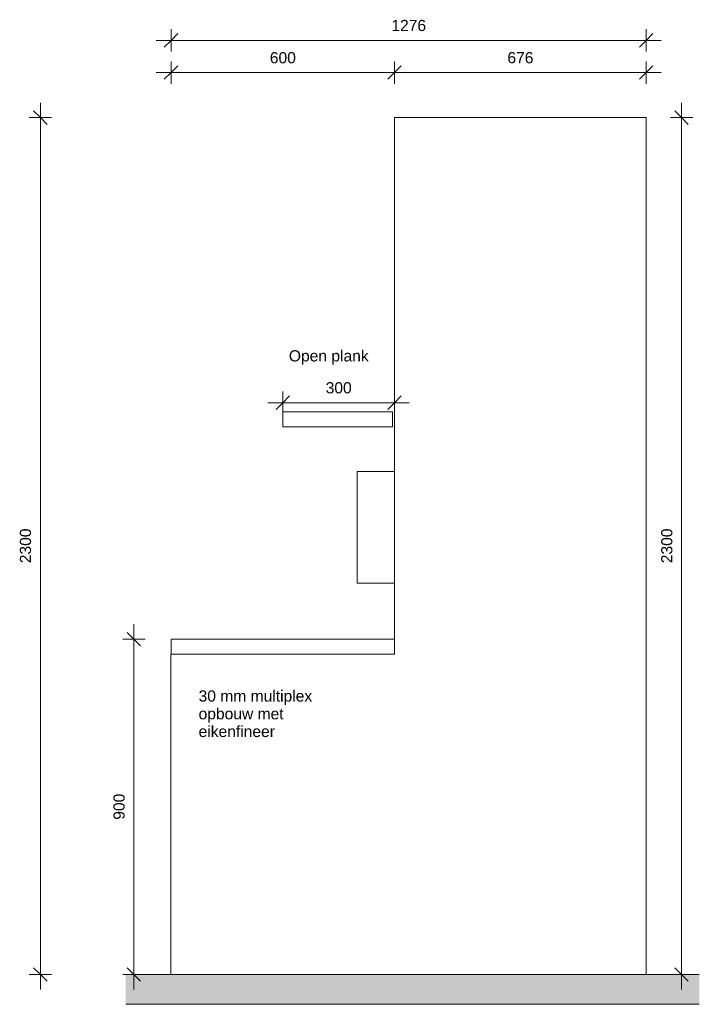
# Model space of a CAD drawing. Header units: millimetres. Extents: x 105751 to 149560, y -70775 to 99880.
# Tile 4 of 10: x 120953 to 122778, y 14895 to 17538. Entities that reach past the tile are written whole.
import ezdxf

# ---------------------------------------------------------------- set-up
doc = ezdxf.new("R2010")
doc.units = ezdxf.units.MM
for name, color, linetype, lineweight in [('0-3', 10, 'Continuous', 5), ('A----M-', 8, 'Continuous', 5), ('A----M--20', 8, 'Continuous', 5), ('A09-NT--1', 7, 'Continuous', 13), ('A23-----1', 135, 'Continuous', 9), ('A23-----2', 250, 'Continuous', 13), ('A79-Y--', 8, 'Continuous', 13), ('A79-Y---1', 7, 'Continuous', 13), ('A79-Y---2', 8, 'Continuous', 5), ('A99----', 1, 'Continuous', 5)]:
    doc.layers.add(name, color=color, linetype=linetype, lineweight=lineweight)
doc.styles.add('Arial', font='arial.ttf', dxfattribs={"height": 30})
doc.dimstyles.new('Diagonal_1_5_mm', dxfattribs={"dimscale": 304.8, "dimtxt": 30.607782, "dimasz": 0.11811, "dimexe": 0.098425, "dimexo": 0.0625, "dimgap": 0.052493, "dimtad": 1, "dimdec": 0, "dimzin": 0, "dimdsep": 46, "dimtxsty": 'Arial', "dimblk1": 'OBLIQUE', "dimblk2": 'OBLIQUE', "dimsah": 1, "dimcen": 0.09, "dimdle": 0.131234, "dimazin": 2, "dimtfac": 1, "dimtdec": 4, "dimtix": 1, "dimtmove": 0, "dimatfit": 3, "dimfxl": 0.098425, "dimfxlon": 1, "dimtvp": 1, "dimtfill": 1, "dimtolj": 1, "dimtzin": 0, "dimarcsym": 2})

# ---------------------------------------------------------------- blocks, each defined once
blk = doc.blocks.new('711 Pantry Plateau - Pantry Plateau-3071815-P2 Pantry - Elevation C')
at = {"layer": 'A79-Y---1'}
for p, q in [((106865.5, 17275), (107541.5, 17275)), ((106865.5, 17275), (106865.5, 17260)), ((106865.5, 17260), (106865.5, 15875)), ((107541.5, 17260), (107541.5, 17275)), ((107541.5, 14975), (107541.5, 17260)), ((106565.5, 16485), (106860.5, 16485)), ((106565.5, 16485), (106565.5, 16445)), ((106860.5, 16485), (106860.5, 16445)), ((106860.5, 16445), (106565.5, 16445)), ((106265.5, 15825), (106265.5, 15835)), ((106265.5, 15825), (106265.5, 14975))]:
    blk.add_line(p, q, dxfattribs=at)
blk = doc.blocks.new('HSR-D_SHL_ARCH_Vaste Inrichting_rvt-6-P2 Pantry - Elevation C')
at = {"layer": 'A79-Y--'}
blk.add_blockref('711 Pantry Plateau - Pantry Plateau-3071815-P2 Pantry - Elevation C', (0, 0), dxfattribs=at)
blk = doc.blocks.new('HSR-D_ABT_ARCH_Interieur_rvt-4-P2 Pantry - Elevation C')
at = {"layer": 'A23-----1'}
h = blk.add_hatch(dxfattribs=at)
h.set_pattern_fill('FP_3', color=256, style=0, pattern_type=2)
h.set_pattern_definition([(27, (107023.802, 15358.715), (15.113162, 12.189846), [0.67056, -31.929, 0.67056, -17.729, -4]), (27, (107023.802, 15358.715), (15.113162, 12.189846), [-51, 0.67056, -3.329]), (58, (107023.802, 15358.715), (6.676274, 18.232591), [0.67056, -31.729, 0.67056, -32.129, -4]), (58, (107023.802, 15358.715), (6.676274, 18.232591), [-65.2, 0.67056, -3.329]), (81, (107023.802, 15358.715), (-0.978499, 19.391816), [0.67056, -31.329, 0.67056, -17.449, -4]), (81, (107023.802, 15358.715), (-0.978499, 19.391816), [-50.12, 0.67056, -3.329])])
h.paths.add_polyline_path([(106143.9, 14895), (107684.4, 14895), (107684.4, 14975), (106143.9, 14975)])
at = {"layer": 'A23-----2'}
for p, q in [((107684.4, 14975), (106143.9, 14975)), ((106143.9, 14895), (107684.4, 14895))]:
    blk.add_line(p, q, dxfattribs=at)
blk = doc.blocks.new('717 Paper Dispenser - 717 Paper Dispenser-18297893-P2 Pantry - Elevation C')
at = {"layer": 'A79-Y---2'}
for p, q in [((106765.5, 16025), (106765.5, 16325)), ((106865.5, 16325), (106765.5, 16325)), ((106765.5, 16025), (106865.5, 16025))]:
    blk.add_line(p, q, dxfattribs=at)
blk = doc.blocks.new('DIMBLOCK25-P2 Pantry - Elevation B')
at = {"layer": 'A----M--20'}
for p, q in [((121008.2, 17315), (121008.2, 14935)), ((120978.2, 17275), (121038.2, 17275)), ((121008.2, 17275), (120978.2, 17275)), ((120978.2, 14975), (121038.2, 14975)), ((121008.2, 14975), (120978.2, 14975))]:
    blk.add_line(p, q, dxfattribs=at)
at = {"layer": 'A----M--20', "lineweight": 35}
for p, q in [((121008.2, 17275), (120990.2, 17293)), ((121008.2, 17275), (121026.2, 17257)), ((121008.2, 14975), (120990.2, 14993)), ((121008.2, 14975), (121026.2, 14957))]:
    blk.add_line(p, q, dxfattribs=at)
at = {"layer": 'A----M--20', "color": 0, "insert": (120953.2, 16078.9), "char_height": 30, "width": 110.753, "attachment_point": 1, "rotation": 90, "line_spacing_factor": 0.941778, "style": 'Arial', "bg_fill": 3, "box_fill_scale": 1.25, "bg_fill_color": 256, "bg_fill_true_color": 13158600, "bg_fill_transparency": 0}
blk.add_mtext('2300', dxfattribs=at)
blk = doc.blocks.new('_Oblique')
at = {"color": 0, "linetype": 'ByBlock', "lineweight": -2}
blk.add_line((-0.5, -0.5), (0.5, 0.5), dxfattribs=at)
blk = doc.blocks.new('DIMBLOCK27-P2 Pantry - Elevation C')
at = {"layer": 'A----M--20'}
for p, q in [((122730.4, 17315), (122730.4, 14935)), ((122700.4, 17275), (122760.4, 17275)), ((122730.4, 17275), (122700.4, 17275)), ((122760.4, 14975), (122700.4, 14975)), ((122730.4, 14975), (122760.4, 14975))]:
    blk.add_line(p, q, dxfattribs=at)
at = {"layer": 'A----M--20', "lineweight": 35}
for p, q in [((122730.4, 17275), (122712.4, 17293)), ((122730.4, 17275), (122748.4, 17257)), ((122730.4, 14975), (122712.4, 14993)), ((122730.4, 14975), (122748.4, 14957))]:
    blk.add_line(p, q, dxfattribs=at)
at = {"layer": 'A----M--20', "color": 0, "insert": (122675.5, 16078.9), "char_height": 30, "width": 110.753, "attachment_point": 1, "rotation": 90, "line_spacing_factor": 0.941778, "style": 'Arial', "bg_fill": 3, "box_fill_scale": 1.25, "bg_fill_color": 256, "bg_fill_true_color": 13158600, "bg_fill_transparency": 0}
blk.add_mtext('2300', dxfattribs=at)
blk = doc.blocks.new('DIMBLOCK28-P2 Pantry - Elevation C')
at = {"layer": 'A----M--20'}
for p, q in [((121359.1, 17365.9), (121359.1, 17425.9)), ((121959.1, 17365.9), (121959.1, 17425.9)), ((121319.1, 17395.9), (121999.1, 17395.9)), ((121359.1, 17395.9), (121359.1, 17365.9)), ((121959.1, 17395.9), (121959.1, 17365.9))]:
    blk.add_line(p, q, dxfattribs=at)
at = {"layer": 'A----M--20', "lineweight": 35}
for p, q in [((121359.1, 17395.9), (121341.1, 17377.9)), ((121359.1, 17395.9), (121377.1, 17413.9)), ((121959.1, 17395.9), (121941.1, 17377.9)), ((121959.1, 17395.9), (121977.1, 17413.9))]:
    blk.add_line(p, q, dxfattribs=at)
at = {"layer": 'A----M--20', "color": 0, "insert": (121624.5, 17450.9), "char_height": 30, "width": 83.065, "attachment_point": 1, "line_spacing_factor": 0.941778, "style": 'Arial', "bg_fill": 3, "box_fill_scale": 1.25, "bg_fill_color": 256, "bg_fill_true_color": 13158600, "bg_fill_transparency": 0}
blk.add_mtext('600', dxfattribs=at)
blk = doc.blocks.new('DIMBLOCK29-P2 Pantry - Elevation C')
at = {"layer": 'A----M--20'}
for p, q in [((121659.1, 16479.9), (121659.1, 16539.9)), ((121959.1, 16539.9), (121959.1, 16479.9)), ((121959.1, 16509.9), (121959.1, 16539.9)), ((121619.1, 16509.9), (121999.1, 16509.9)), ((121659.1, 16509.9), (121659.1, 16479.9))]:
    blk.add_line(p, q, dxfattribs=at)
at = {"layer": 'A----M--20', "lineweight": 35}
for p, q in [((121659.1, 16509.9), (121677.1, 16527.9)), ((121959.1, 16509.9), (121977.1, 16527.9)), ((121659.1, 16509.9), (121641.1, 16491.9)), ((121959.1, 16509.9), (121941.1, 16491.9))]:
    blk.add_line(p, q, dxfattribs=at)
at = {"layer": 'A----M--20', "color": 0, "insert": (121774.5, 16564.9), "char_height": 30, "width": 83.065, "attachment_point": 1, "line_spacing_factor": 0.941778, "style": 'Arial', "bg_fill": 3, "box_fill_scale": 1.25, "bg_fill_color": 256, "bg_fill_true_color": 13158600, "bg_fill_transparency": 0}
blk.add_mtext('300', dxfattribs=at)
blk = doc.blocks.new('DIMBLOCK30-P2 Pantry - Elevation C')
at = {"layer": 'A----M--20'}
for p, q in [((121959.1, 17365.9), (121959.1, 17425.9)), ((122635.1, 17365.9), (122635.1, 17425.9)), ((121919.1, 17395.9), (122675.1, 17395.9)), ((121959.1, 17395.9), (121959.1, 17365.9)), ((122635.1, 17395.9), (122635.1, 17365.9))]:
    blk.add_line(p, q, dxfattribs=at)
at = {"layer": 'A----M--20', "lineweight": 35}
for p, q in [((121959.1, 17395.9), (121941.1, 17377.9)), ((121959.1, 17395.9), (121977.1, 17413.9)), ((122635.1, 17395.9), (122617.1, 17377.9)), ((122635.1, 17395.9), (122653.1, 17413.9))]:
    blk.add_line(p, q, dxfattribs=at)
at = {"layer": 'A----M--20', "color": 0, "insert": (122262.5, 17450.9), "char_height": 30, "width": 83.065, "attachment_point": 1, "line_spacing_factor": 0.941778, "style": 'Arial', "bg_fill": 3, "box_fill_scale": 1.25, "bg_fill_color": 256, "bg_fill_true_color": 13158600, "bg_fill_transparency": 0}
blk.add_mtext('676', dxfattribs=at)
blk = doc.blocks.new('DIMBLOCK31-P2 Pantry - Elevation C')
at = {"layer": 'A----M--20'}
for p, q in [((121259.4, 15915), (121259.4, 14935)), ((121289.4, 15875), (121229.4, 15875)), ((121259.4, 15875), (121289.4, 15875)), ((121289.4, 14975), (121229.4, 14975)), ((121259.4, 14975), (121289.4, 14975))]:
    blk.add_line(p, q, dxfattribs=at)
at = {"layer": 'A----M--20', "lineweight": 35}
for p, q in [((121259.4, 15875), (121241.4, 15893)), ((121259.4, 15875), (121277.4, 15857)), ((121259.4, 14975), (121241.4, 14993)), ((121259.4, 14975), (121277.4, 14957))]:
    blk.add_line(p, q, dxfattribs=at)
at = {"layer": 'A----M--20', "color": 0, "insert": (121204.5, 15390.4), "char_height": 30, "width": 83.065, "attachment_point": 1, "rotation": 90, "line_spacing_factor": 0.941778, "style": 'Arial', "bg_fill": 3, "box_fill_scale": 1.25, "bg_fill_color": 256, "bg_fill_true_color": 13158600, "bg_fill_transparency": 0}
blk.add_mtext('900', dxfattribs=at)
blk = doc.blocks.new('DIMBLOCK32-P2 Pantry - Elevation C')
at = {"layer": 'A----M--20'}
for p, q in [((121359.1, 17452.4), (121359.1, 17512.4)), ((122635.1, 17452.4), (122635.1, 17512.4)), ((121319.1, 17482.4), (122675.1, 17482.4)), ((121359.1, 17482.4), (121359.1, 17452.4)), ((122635.1, 17482.4), (122635.1, 17452.4))]:
    blk.add_line(p, q, dxfattribs=at)
at = {"layer": 'A----M--20', "lineweight": 35}
for p, q in [((121359.1, 17482.4), (121377.1, 17500.4)), ((122635.1, 17482.4), (122653.1, 17500.4)), ((121359.1, 17482.4), (121341.1, 17464.4)), ((122635.1, 17482.4), (122617.1, 17464.4))]:
    blk.add_line(p, q, dxfattribs=at)
at = {"layer": 'A----M--20', "color": 0, "insert": (121950.9, 17537.4), "char_height": 30, "width": 110.753, "attachment_point": 1, "line_spacing_factor": 0.941778, "style": 'Arial', "bg_fill": 3, "box_fill_scale": 1.25, "bg_fill_color": 256, "bg_fill_true_color": 13158600, "bg_fill_transparency": 0}
blk.add_mtext('1276', dxfattribs=at)

msp = doc.modelspace()

# ---------------------------------------------------------------- linework, layer by layer
at = {"layer": 'A99----'}
for p, q in [((121959.1, 15875), (121359.1, 15875)), ((121359.1, 15875), (121359.1, 15835)), ((121959.1, 15835), (121959.1, 15875)), ((121359.1, 15835), (121959.1, 15835))]:
    msp.add_line(p, q, dxfattribs=at)

# ---------------------------------------------------------------- block references
at = {"layer": '0-3'}
for name in ['HSR-D_SHL_ARCH_Vaste Inrichting_rvt-6-P2 Pantry - Elevation C', 'HSR-D_ABT_ARCH_Interieur_rvt-4-P2 Pantry - Elevation C']:
    msp.add_blockref(name, (15093.5, 0), dxfattribs=at)
at = {"layer": 'A79-Y---2'}
msp.add_blockref('717 Paper Dispenser - 717 Paper Dispenser-18297893-P2 Pantry - Elevation C', (15093.5, 0), dxfattribs=at)

# ---------------------------------------------------------------- dimensions: what is measured, and where the dimension line sits
at = {"layer": 'A----M-'}
dim = msp.add_linear_dim(base=(121959.1, 17395.9), p1=(121359.1, 17365.9), p2=(121959.1, 17365.9), dimstyle='Diagonal_1_5_mm', override={"dimpost": '<>', "dimfxl": 600}, dxfattribs=at)
dim.commit()
dim.dimension.update_dxf_attribs({"geometry": 'DIMBLOCK28-P2 Pantry - Elevation C', "text_midpoint": (121659.1, 17427.2)})
dim = msp.add_linear_dim(base=(121008.2, 14975), p1=(120978.2, 17275), p2=(120978.2, 14975), angle=90, dimstyle='Diagonal_1_5_mm', override={"dimpost": '<>', "dimfxl": 2300}, dxfattribs=at)
dim.commit()
dim.dimension.update_dxf_attribs({"geometry": 'DIMBLOCK25-P2 Pantry - Elevation B', "text_midpoint": (120976.9, 16125)})

# ---------------------------------------------------------------- next in the draw order: texts
at = {"layer": 'A09-NT--1', "char_height": 30, "attachment_point": 1, "style": 'Arial', "bg_fill": 3, "box_fill_scale": 1.25, "bg_fill_color": 256, "bg_fill_true_color": 13158600, "bg_fill_transparency": 0}
for s, insert, width in [('Open plank', (121675.6, 16650.6), 258.143), ('30 mm multiplex ', (121433.2, 15737.6), 384.81)]:
    msp.add_mtext(s, dxfattribs=dict(at, insert=insert, width=width))

# ---------------------------------------------------------------- next in the draw order: dimensions: what is measured, and where the dimension line sits
at = {"layer": 'A----M-'}
for base, p1, p2, override, picture, middle in [((122635.1, 17395.9), (121959.1, 17365.9), (122635.1, 17365.9), {"dimpost": '<>', "dimfxl": 676}, 'DIMBLOCK30-P2 Pantry - Elevation C', (122297.1, 17427.2)), ((121959.1, 16509.9), (121659.1, 16479.9), (121959.1, 16539.9), {"dimpost": '<>', "dimfxl": 305.941171}, 'DIMBLOCK29-P2 Pantry - Elevation C', (121809.1, 16541.3))]:
    dim = msp.add_linear_dim(base=base, p1=p1, p2=p2, dimstyle='Diagonal_1_5_mm', override=override, dxfattribs=at)
    dim.commit()
    dim.dimension.update_dxf_attribs({"geometry": picture, "text_midpoint": middle})
for base, p1, p2, override, picture, middle in [((122730.4, 14975), (122700.4, 17275), (122760.4, 14975), {"dimpost": '<>', "dimfxl": 2300.782476}, 'DIMBLOCK27-P2 Pantry - Elevation C', (122699.1, 16125)), ((121259.4, 14975), (121289.4, 15875), (121289.4, 14975), {"dimpost": '<>', "dimfxl": 900}, 'DIMBLOCK31-P2 Pantry - Elevation C', (121228.1, 15425))]:
    dim = msp.add_linear_dim(base=base, p1=p1, p2=p2, angle=90, dimstyle='Diagonal_1_5_mm', override=override, dxfattribs=at)
    dim.commit()
    dim.dimension.update_dxf_attribs({"geometry": picture, "text_midpoint": middle})

# ---------------------------------------------------------------- next in the draw order: texts
at = {"layer": 'A09-NT--1', "insert": (121433.2, 15690), "char_height": 30, "width": 288.608, "attachment_point": 1, "style": 'Arial', "bg_fill": 3, "box_fill_scale": 1.25, "bg_fill_color": 256, "bg_fill_true_color": 13158600, "bg_fill_transparency": 0}
msp.add_mtext('opbouw met ', dxfattribs=at)

# ---------------------------------------------------------------- next in the draw order: dimensions: what is measured, and where the dimension line sits
at = {"layer": 'A----M-'}
dim = msp.add_linear_dim(base=(122635.1, 17482.4), p1=(121359.1, 17452.4), p2=(122635.1, 17452.4), dimstyle='Diagonal_1_5_mm', override={"dimpost": '<>', "dimfxl": 1276}, dxfattribs=at)
dim.commit()
dim.dimension.update_dxf_attribs({"geometry": 'DIMBLOCK32-P2 Pantry - Elevation C', "text_midpoint": (121997.1, 17513.7)})

# ---------------------------------------------------------------- next in the draw order: texts
at = {"layer": 'A09-NT--1', "insert": (121433.2, 15642.4), "char_height": 30, "width": 248.523, "attachment_point": 1, "style": 'Arial', "bg_fill": 3, "box_fill_scale": 1.25, "bg_fill_color": 256, "bg_fill_true_color": 13158600, "bg_fill_transparency": 0}
msp.add_mtext('eikenfineer', dxfattribs=at)

doc.saveas('drawing.dxf')
